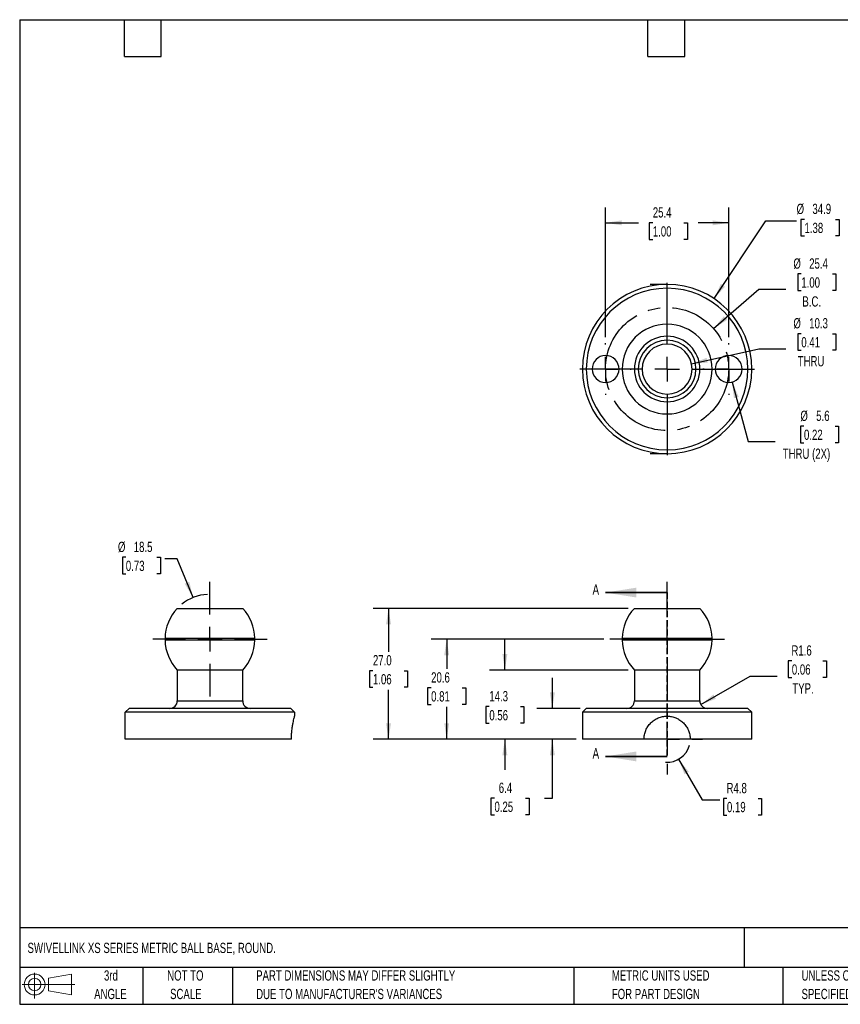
# Model space of a CAD drawing. Header units: millimetres. Extents: x 6 to 273, y 6 to 210.
# Tile 1 of 2: x 6 to 176, y 6 to 210. Entities that reach past the tile are written whole.
import ezdxf

# ---------------------------------------------------------------- set-up
doc = ezdxf.new("R2010")
doc.units = ezdxf.units.MM
doc.linetypes.add('CENTERX2', pattern=[20.32, 12.7, -2.54, 2.54, -2.54])
doc.linetypes.add('HIDDEN', pattern=[1.905, 1.27, -0.635])
doc.layers.add('CENTER', color=40, linetype='CENTERX2')
doc.layers.add('DIMENSIONS', color=140, linetype='Continuous', lineweight=25)
doc.layers.add('TEXT', color=140, linetype='Continuous', lineweight=25)
doc.styles.add('SLDTEXTSTYLE0', font='TXT', dxfattribs={"width": 0.7})
doc.dimstyles.new('SLDDIMSTYLE0', dxfattribs={"dimtxt": 2.158008, "dimasz": 3.302, "dimexe": 0, "dimexo": 0.0625, "dimgap": 0.539502, "dimtad": 0, "dimtih": 1, "dimtoh": 1, "dimrnd": 1e-09, "dimzin": 12, "dimdsep": 46, "dimtxsty": 'SLDTEXTSTYLE0', "dimsah": 1, "dimcen": 0.09, "dimadec": 0, "dimazin": 3, "dimtfac": 1, "dimtmove": 0, "dimatfit": 0, "dimfxl": 0, "dimfrac": 2, "dimtolj": 1, "dimtzin": 12, "dimarcsym": 0})
doc.dimstyles.new('SLDDIMSTYLE1', dxfattribs={"dimtxt": 2.158008, "dimasz": 3.302, "dimexe": 0, "dimexo": 0.0625, "dimgap": 0.539502, "dimtad": 0, "dimtih": 1, "dimtoh": 1, "dimrnd": 1e-09, "dimzin": 12, "dimdsep": 46, "dimtxsty": 'SLDTEXTSTYLE0', "dimsah": 1, "dimcen": 0.09, "dimadec": 0, "dimazin": 3, "dimtfac": 1, "dimtofl": 0, "dimtmove": 0, "dimatfit": 3, "dimfxl": 0, "dimfrac": 2, "dimtolj": 1, "dimtzin": 12, "dimarcsym": 0})
doc.dimstyles.new('SLDDIMSTYLE2', dxfattribs={"dimtxt": 2.158008, "dimasz": 3.302, "dimexe": 0, "dimexo": 0.0625, "dimgap": 0.539502, "dimtad": 0, "dimtih": 1, "dimtoh": 1, "dimrnd": 1e-09, "dimzin": 4, "dimdsep": 46, "dimtxsty": 'SLDTEXTSTYLE0', "dimsah": 1, "dimcen": 0.09, "dimadec": 0, "dimazin": 1, "dimtfac": 1, "dimtofl": 0, "dimtmove": 0, "dimatfit": 3, "dimfxl": 0, "dimfrac": 2, "dimtolj": 1, "dimtzin": 12, "dimarcsym": 0})
doc.dimstyles.new('SLDDIMSTYLE3', dxfattribs={"dimtxt": 2.158008, "dimasz": 3.302, "dimexe": 0, "dimexo": 0.0625, "dimgap": 0.539502, "dimtad": 0, "dimtih": 1, "dimtoh": 1, "dimrnd": 1e-09, "dimzin": 12, "dimdsep": 46, "dimtxsty": 'SLDTEXTSTYLE0', "dimsah": 1, "dimcen": 0, "dimadec": 0, "dimazin": 3, "dimtfac": 1, "dimtofl": 0, "dimtmove": 1, "dimatfit": 3, "dimfxl": 0, "dimfrac": 2, "dimtolj": 1, "dimtzin": 12, "dimarcsym": 0})
doc.dimstyles.new('SLDDIMSTYLE4', dxfattribs={"dimtxt": 2.158008, "dimasz": 3.302, "dimexe": 0, "dimexo": 0.0625, "dimgap": 0.539502, "dimtad": 0, "dimtih": 1, "dimtoh": 1, "dimrnd": 1e-09, "dimzin": 12, "dimdsep": 46, "dimtxsty": 'SLDTEXTSTYLE0', "dimsah": 1, "dimcen": 0, "dimadec": 0, "dimazin": 3, "dimtfac": 1, "dimtofl": 0, "dimtmove": 0, "dimatfit": 3, "dimfxl": 0, "dimfrac": 2, "dimtolj": 1, "dimtzin": 12, "dimarcsym": 0})
doc.dimstyles.new('SLDDIMSTYLE5', dxfattribs={"dimtxt": 2.158008, "dimasz": 3.302, "dimexe": 0, "dimexo": 0.0625, "dimgap": 0.539502, "dimtad": 0, "dimtih": 1, "dimtoh": 1, "dimrnd": 1e-09, "dimzin": 12, "dimdsep": 46, "dimtxsty": 'SLDTEXTSTYLE0', "dimsah": 1, "dimcen": 0, "dimadec": 0, "dimazin": 3, "dimtfac": 1, "dimtofl": 0, "dimtmove": 0, "dimatfit": 3, "dimfxl": 0, "dimfrac": 2, "dimtolj": 1, "dimtzin": 12, "dimarcsym": 0})
doc.dimstyles.new('SLDDIMSTYLE6', dxfattribs={"dimtxt": 2.158008, "dimasz": 3.302, "dimexe": 0, "dimexo": 0.0625, "dimgap": 0.539502, "dimtad": 0, "dimtih": 1, "dimtoh": 1, "dimrnd": 1e-09, "dimzin": 12, "dimdsep": 46, "dimtxsty": 'SLDTEXTSTYLE0', "dimsah": 1, "dimcen": 0, "dimadec": 0, "dimazin": 3, "dimtfac": 1, "dimtofl": 0, "dimtmove": 0, "dimatfit": 3, "dimfxl": 0, "dimfrac": 2, "dimtolj": 1, "dimtzin": 12, "dimarcsym": 0})

# ---------------------------------------------------------------- blocks, each defined once
blk = doc.blocks.new('Block11')
at = {"color": 7, "linetype": 'Continuous', "lineweight": 18}
for p, q in [((2.59, 5.31), (2.59, 0)), ((5.48, 4.17), (10.18, 5.03)), ((5.48, 1.6), (5.48, 4.17)), ((10.18, 5.03), (10.18, 0.73)), ((0, 2.88), (10.87, 2.88)), ((5.48, 1.6), (10.18, 0.73))]:
    blk.add_line(p, q, dxfattribs=at)
for radius in [2.15, 1.29]:
    blk.add_circle((2.59, 2.88), radius, dxfattribs=at)
blk = doc.blocks.new('Block12')
at = {"color": 7, "linetype": 'Continuous'}
blk.add_blockref('Block11', (0, 0), dxfattribs=at)
blk = doc.blocks.new('_D')
at = {"layer": 'DIMENSIONS'}
for p, q in [((116.21, 67.41), (116.21, 73.76)), ((121.94, 67.41), (113.04, 67.41)), ((121.15, 61.06), (113.04, 61.06)), ((116.21, 48.88), (116.21, 61.06)), ((104.27, 48.88), (103.54, 48.88)), ((103.54, 48.88), (103.54, 45.45)), ((110.68, 48.88), (111.4, 48.88)), ((111.4, 48.88), (111.4, 45.45)), ((114.57, 48.88), (116.21, 48.88)), ((103.54, 45.45), (104.27, 45.45)), ((111.4, 45.45), (110.68, 45.45))]:
    blk.add_line(p, q, dxfattribs=at)
for points in [[(116.21, 67.41), (116.72, 70.71), (115.71, 70.71)], [(116.21, 61.06), (115.71, 57.76), (116.72, 57.76)]]:
    blk.add_solid(points, dxfattribs=at)
at = {"layer": 'DIMENSIONS', "char_height": 2.117, "attachment_point": 1, "style": 'SLDTEXTSTYLE0'}
for s, insert in [('6.4', (105.16, 52.09)), ('0.25', (104.27, 48.18))]:
    blk.add_mtext(s, dxfattribs=dict(at, insert=insert))
blk = doc.blocks.new('_D_1')
at = {"layer": 'DIMENSIONS'}
for p, q in [((106.42, 75.33), (106.42, 81.68)), ((131.87, 75.33), (103.24, 75.33)), ((103.21, 67.78), (102.49, 67.78)), ((102.49, 67.78), (102.49, 64.35)), ((109.62, 67.78), (110.35, 67.78)), ((110.35, 67.78), (110.35, 64.35)), ((102.49, 64.35), (103.21, 64.35)), ((110.35, 64.35), (109.62, 64.35)), ((121.15, 61.06), (103.24, 61.06)), ((106.42, 61.06), (106.42, 54.71))]:
    blk.add_line(p, q, dxfattribs=at)
for points in [[(106.42, 75.33), (106.93, 78.64), (105.91, 78.64)], [(106.42, 61.06), (105.91, 57.76), (106.93, 57.76)]]:
    blk.add_solid(points, dxfattribs=at)
at = {"layer": 'DIMENSIONS', "char_height": 2.117, "attachment_point": 1, "style": 'SLDTEXTSTYLE0'}
for s, insert in [('14.3', (103.21, 70.99)), ('0.56', (103.21, 67.07))]:
    blk.add_mtext(s, dxfattribs=dict(at, insert=insert))
blk = doc.blocks.new('_D_2')
at = {"layer": 'DIMENSIONS'}
for p, q in [((126.8, 81.7), (91.24, 81.7)), ((94.42, 81.7), (94.42, 75.57)), ((91.21, 71.66), (90.49, 71.66)), ((90.49, 71.66), (90.49, 68.23)), ((97.62, 71.66), (98.35, 71.66)), ((98.35, 71.66), (98.35, 68.23)), ((90.49, 68.23), (91.21, 68.23)), ((94.42, 61.06), (94.42, 67.75)), ((98.35, 68.23), (97.62, 68.23)), ((121.15, 61.06), (91.24, 61.06))]:
    blk.add_line(p, q, dxfattribs=at)
for points in [[(94.42, 81.7), (93.91, 78.39), (94.93, 78.39)], [(94.42, 61.06), (94.93, 64.36), (93.91, 64.36)]]:
    blk.add_solid(points, dxfattribs=at)
at = {"layer": 'DIMENSIONS', "char_height": 2.117, "attachment_point": 1, "style": 'SLDTEXTSTYLE0'}
for s, insert in [('20.6', (91.21, 74.87)), ('0.81', (91.21, 70.96))]:
    blk.add_mtext(s, dxfattribs=dict(at, insert=insert))
blk = doc.blocks.new('_D_3')
at = {"layer": 'DIMENSIONS'}
for p, q in [((131.86, 88.05), (79.24, 88.05)), ((82.42, 88.05), (82.42, 79.11)), ((79.21, 75.2), (78.49, 75.2)), ((78.49, 75.2), (78.49, 71.77)), ((85.62, 75.2), (86.35, 75.2)), ((86.35, 75.2), (86.35, 71.77)), ((78.49, 71.77), (79.21, 71.77)), ((82.42, 61.06), (82.42, 71.28)), ((86.35, 71.77), (85.62, 71.77)), ((121.15, 61.06), (79.24, 61.06))]:
    blk.add_line(p, q, dxfattribs=at)
for points in [[(82.42, 88.05), (81.91, 84.74), (82.93, 84.74)], [(82.42, 61.06), (82.93, 64.36), (81.91, 64.36)]]:
    blk.add_solid(points, dxfattribs=at)
at = {"layer": 'DIMENSIONS', "char_height": 2.117, "attachment_point": 1, "style": 'SLDTEXTSTYLE0'}
for s, insert in [('27.0', (79.21, 78.41)), ('1.06', (79.21, 74.49))]:
    blk.add_mtext(s, dxfattribs=dict(at, insert=insert))
blk = doc.blocks.new('_D_4')
at = {"layer": 'DIMENSIONS'}
for p, q in [((165.61, 77.21), (164.88, 77.21)), ((164.88, 77.21), (164.88, 73.78)), ((172.02, 77.21), (172.75, 77.21)), ((172.75, 77.21), (172.75, 73.78)), ((146.84, 68.2), (157.02, 74.08)), ((157.02, 74.08), (162.57, 74.08)), ((164.88, 73.78), (165.61, 73.78)), ((172.75, 73.78), (172.02, 73.78))]:
    blk.add_line(p, q, dxfattribs=at)
blk.add_solid([(146.84, 68.2), (149.95, 69.41), (149.44, 70.29)], dxfattribs=at)
at = {"layer": 'DIMENSIONS', "char_height": 2.117, "attachment_point": 1, "style": 'SLDTEXTSTYLE0'}
for s, insert in [('R1.6', (165.52, 80.43)), ('0.06', (165.61, 76.51)), ('TYP.', (165.71, 72.6))]:
    blk.add_mtext(s, dxfattribs=dict(at, insert=insert))
blk = doc.blocks.new('_D_5')
at = {"layer": 'DIMENSIONS'}
for p, q in [((142.26, 56.93), (147.12, 48.52)), ((152.22, 48.82), (151.5, 48.82)), ((151.5, 48.82), (151.5, 45.39)), ((158.64, 48.82), (159.36, 48.82)), ((159.36, 48.82), (159.36, 45.39)), ((147.12, 48.52), (150.77, 48.52)), ((151.5, 45.39), (152.22, 45.39)), ((159.36, 45.39), (158.64, 45.39))]:
    blk.add_line(p, q, dxfattribs=at)
blk.add_arc((139.88, 61.06), 4.76, 266.3099, 345.0686, dxfattribs=at)
blk.add_solid([(142.26, 56.93), (143.47, 53.82), (144.35, 54.33)], dxfattribs=at)
at = {"layer": 'DIMENSIONS', "char_height": 2.117, "attachment_point": 1, "style": 'SLDTEXTSTYLE0'}
for s, insert in [('R4.8', (152.14, 52.03)), ('0.19', (152.22, 48.12))]:
    blk.add_mtext(s, dxfattribs=dict(at, insert=insert))
blk = doc.blocks.new('SW_CENTERMARKSYMBOL_0')
at = {"layer": 'CENTER', "color": 0}
for p, q in [((0, 5.08), (0, 11.811)), ((0, 0), (0, 2.54)), ((-5.08, 0), (-11.811, 0)), ((0, 0), (-2.54, 0)), ((0, 0), (0, -2.54)), ((0, 0), (2.54, 0)), ((5.08, 0), (11.811, 0)), ((0, -5.08), (0, -11.811))]:
    blk.add_line(p, q, dxfattribs=at)
blk = doc.blocks.new('SW_CENTERMARKSYMBOL_1')
at = {"layer": 'CENTER', "color": 0}
for p, q in [((0, 5.08), (0, 7.3025)), ((0, 0), (0, 2.54)), ((-5.08, 0), (-7.3025, 0)), ((0, 0), (-2.54, 0)), ((0, 0), (0, -2.54)), ((0, 0), (2.54, 0)), ((5.08, 0), (7.3025, 0)), ((0, -5.08), (0, -7.3025))]:
    blk.add_line(p, q, dxfattribs=at)
blk = doc.blocks.new('_D_6')
at = {"layer": 'DIMENSIONS'}
for p, q in [((167.56, 157.07), (166.83, 157.07)), ((166.83, 157.07), (166.83, 153.65)), ((173.97, 157.07), (174.7, 157.07)), ((174.7, 157.07), (174.7, 153.65)), ((149.45, 145.8), (158.78, 153.94)), ((158.78, 153.94), (164.34, 153.94)), ((166.83, 153.65), (167.56, 153.65)), ((174.7, 153.65), (173.97, 153.65))]:
    blk.add_line(p, q, dxfattribs=at)
blk.add_solid([(149.45, 145.8), (152.27, 147.59), (151.6, 148.35)], dxfattribs=at)
at = {"layer": 'DIMENSIONS', "char_height": 2.117, "attachment_point": 1, "style": 'SLDTEXTSTYLE0'}
for s, insert in [('%%c', (165.93, 160.29)), ('25.4', (169.19, 160.29)), ('1.00', (167.56, 156.37)), ('B.C.', (167.78, 152.46))]:
    blk.add_mtext(s, dxfattribs=dict(at, insert=insert))
blk = doc.blocks.new('_D_7')
at = {"layer": 'DIMENSIONS'}
for p, q in [((149.56, 151.99), (160.24, 168.04)), ((160.24, 168.04), (166.59, 168.04)), ((168.22, 168.34), (167.49, 168.34)), ((167.49, 168.34), (167.49, 164.91)), ((174.63, 168.34), (175.36, 168.34)), ((175.36, 168.34), (175.36, 164.91)), ((167.49, 164.91), (168.22, 164.91)), ((175.36, 164.91), (174.63, 164.91))]:
    blk.add_line(p, q, dxfattribs=at)
blk.add_solid([(149.56, 151.99), (151.81, 154.45), (150.96, 155.02)], dxfattribs=at)
at = {"layer": 'DIMENSIONS', "char_height": 2.117, "attachment_point": 1, "style": 'SLDTEXTSTYLE0'}
for s, insert in [('%%c', (166.59, 171.56)), ('34.9', (169.85, 171.56)), ('1.38', (168.22, 167.64))]:
    blk.add_mtext(s, dxfattribs=dict(at, insert=insert))
blk = doc.blocks.new('_D_8')
at = {"layer": 'DIMENSIONS'}
for p, q in [((167.56, 144.75), (166.83, 144.75)), ((166.83, 144.75), (166.83, 141.32)), ((173.97, 144.75), (174.7, 144.75)), ((174.7, 144.75), (174.7, 141.32)), ((144.92, 138.56), (158.78, 141.61)), ((158.78, 141.61), (164.34, 141.61)), ((166.83, 141.32), (167.56, 141.32)), ((174.7, 141.32), (173.97, 141.32))]:
    blk.add_line(p, q, dxfattribs=at)
blk.add_solid([(144.92, 138.56), (148.25, 138.77), (148.03, 139.76)], dxfattribs=at)
at = {"layer": 'DIMENSIONS', "char_height": 2.117, "attachment_point": 1, "style": 'SLDTEXTSTYLE0'}
for s, insert in [('%%c', (165.93, 147.96)), ('10.3', (169.19, 147.96)), ('0.41', (167.56, 144.04)), ('THRU', (166.82, 140.13))]:
    blk.add_mtext(s, dxfattribs=dict(at, insert=insert))
blk = doc.blocks.new('_D_9')
at = {"layer": 'DIMENSIONS'}
for p, q in [((153.3, 134.77), (156.58, 122.52)), ((168.11, 125.65), (167.38, 125.65)), ((167.38, 125.65), (167.38, 122.22)), ((174.52, 125.65), (175.24, 125.65)), ((175.24, 125.65), (175.24, 122.22)), ((156.58, 122.52), (162.14, 122.52)), ((167.38, 122.22), (168.11, 122.22)), ((175.24, 122.22), (174.52, 122.22))]:
    blk.add_line(p, q, dxfattribs=at)
blk.add_solid([(153.3, 134.77), (153.66, 131.44), (154.65, 131.71)], dxfattribs=at)
at = {"layer": 'DIMENSIONS', "char_height": 2.117, "attachment_point": 1, "style": 'SLDTEXTSTYLE0'}
for s, insert in [('%%c', (167.37, 128.86)), ('5.6', (170.63, 128.86)), ('0.22', (168.11, 124.95)), ('THRU (2X)', (163.73, 121.04))]:
    blk.add_mtext(s, dxfattribs=dict(at, insert=insert))
blk = doc.blocks.new('_D_10')
at = {"layer": 'DIMENSIONS'}
for p, q in [((127.18, 144.04), (127.18, 170.8)), ((152.58, 144.04), (152.58, 170.8)), ((127.18, 167.63), (134, 167.63)), ((136.93, 167.63), (136.2, 167.63)), ((136.2, 167.63), (136.2, 164.2)), ((143.34, 167.63), (144.07, 167.63)), ((144.07, 167.63), (144.07, 164.2)), ((152.58, 167.63), (146.27, 167.63)), ((136.2, 164.2), (136.93, 164.2)), ((144.07, 164.2), (143.34, 164.2))]:
    blk.add_line(p, q, dxfattribs=at)
for points in [[(127.18, 167.63), (130.48, 167.12), (130.48, 168.13)], [(152.58, 167.63), (149.28, 168.13), (149.28, 167.12)]]:
    blk.add_solid(points, dxfattribs=at)
at = {"layer": 'DIMENSIONS', "char_height": 2.117, "attachment_point": 1, "style": 'SLDTEXTSTYLE0'}
for s, insert in [('25.4', (136.93, 170.84)), ('1.00', (136.93, 166.92))]:
    blk.add_mtext(s, dxfattribs=dict(at, insert=insert))
blk = doc.blocks.new('SW_CENTERMARKSYMBOL_2')
at = {"layer": 'CENTER', "color": 0}
for p, q in [((0, 5.08), (0, 20.0025)), ((0, 0), (0, 2.54)), ((-5.08, 0), (-20.0025, 0)), ((0, 0), (-2.54, 0)), ((0, 0), (0, -2.54)), ((0, 0), (2.54, 0)), ((5.08, 0), (20.0025, 0)), ((0, -5.08), (0, -20.0025))]:
    blk.add_line(p, q, dxfattribs=at)
blk = doc.blocks.new('SW_CENTERMARKSYMBOL_3')
at = {"layer": 'CENTER', "color": 0}
for p, q in [((0, 5.08), (0, 5.318125)), ((0, 0), (0, 2.54)), ((-5.08, 0), (-5.318125, 0)), ((0, 0), (-2.54, 0)), ((0, 0), (0, -2.54)), ((0, 0), (2.54, 0)), ((5.08, 0), (5.318125, 0)), ((0, -5.08), (0, -5.318125))]:
    blk.add_line(p, q, dxfattribs=at)
blk = doc.blocks.new('SW_CENTERMARKSYMBOL_4')
at = {"layer": 'CENTER', "color": 0}
for p, q in [((0, 5.08), (0, 5.318125)), ((0, 0), (0, 2.54)), ((-5.08, 0), (-5.318125, 0)), ((0, 0), (-2.54, 0)), ((0, 0), (0, -2.54)), ((0, 0), (2.54, 0)), ((5.08, 0), (5.318125, 0)), ((0, -5.08), (0, -5.318125))]:
    blk.add_line(p, q, dxfattribs=at)
blk = doc.blocks.new('_D_11')
at = {"layer": 'DIMENSIONS'}
for p, q in [((28.24, 98.6), (27.52, 98.6)), ((27.52, 98.6), (27.52, 95.17)), ((34.66, 98.6), (35.38, 98.6)), ((35.38, 98.6), (35.38, 95.17)), ((38.85, 98.3), (36.29, 98.3)), ((42.11, 90.29), (38.85, 98.3)), ((27.52, 95.17), (28.24, 95.17)), ((35.38, 95.17), (34.66, 95.17))]:
    blk.add_line(p, q, dxfattribs=at)
blk.add_arc((45.6, 81.7), 9.27, 93.2095, 128.9696, dxfattribs=at)
blk.add_solid([(42.11, 90.29), (41.33, 93.54), (40.39, 93.15)], dxfattribs=at)
at = {"layer": 'DIMENSIONS', "char_height": 2.117, "attachment_point": 1, "style": 'SLDTEXTSTYLE0'}
for s, insert in [('%%c', (26.61, 101.81)), ('18.5', (29.87, 101.81)), ('0.73', (28.24, 97.9))]:
    blk.add_mtext(s, dxfattribs=dict(at, insert=insert))
blk = doc.blocks.new('SW_CENTERMARKSYMBOL_5')
at = {"layer": 'CENTER', "color": 0}
for p, q in [((0, 5.08), (0, 11.81)), ((0, 0), (0, 2.54)), ((-5.08, 0), (-11.81, 0)), ((0, 0), (-2.54, 0)), ((0, 0), (0, -2.54)), ((0, 0), (2.54, 0)), ((5.08, 0), (11.81, 0)), ((0, -5.08), (0, -11.81))]:
    blk.add_line(p, q, dxfattribs=at)

msp = doc.modelspace()

# ---------------------------------------------------------------- linework, layer by layer
at = {"color": 7, "linetype": 'Continuous', "lineweight": 35}
for p, q in [((139.881, 91.319), (127.181, 91.319)), ((139.881, 57.505), (127.181, 57.505))]:
    msp.add_line(p, q, dxfattribs=at)
at = {"color": 7, "linetype": 'HIDDEN', "lineweight": 35}
msp.add_line((139.881, 91.319), (139.881, 57.505), dxfattribs=at)
for p, q in [((38.841, 88.047), (52.351, 88.047)), ((133.126, 88.047), (139.881, 88.047)), ((139.881, 88.047), (146.636, 88.047)), ((36.327, 81.879), (54.865, 81.879)), ((54.865, 81.498), (36.327, 81.498)), ((130.612, 81.879), (139.881, 81.879)), ((139.881, 81.498), (130.612, 81.498)), ((139.881, 81.689), (130.8, 81.689)), ((139.881, 81.879), (149.15, 81.879)), ((148.961, 81.689), (139.881, 81.689)), ((149.15, 81.498), (139.881, 81.498)), ((52.34, 75.335), (38.852, 75.335)), ((38.852, 75.335), (38.852, 68.997)), ((52.34, 68.997), (52.34, 75.335)), ((133.137, 75.335), (133.137, 68.997)), ((139.881, 75.335), (133.137, 75.335)), ((146.624, 75.335), (139.881, 75.335)), ((146.624, 68.997), (146.624, 75.335)), ((28.133, 66.616), (28.927, 67.409)), ((62.265, 67.409), (28.927, 67.409)), ((38.852, 68.997), (52.34, 68.997)), ((62.265, 67.409), (63.058, 66.616)), ((123.212, 67.409), (122.418, 66.616)), ((139.881, 67.409), (123.212, 67.409)), ((133.137, 68.997), (139.881, 68.997)), ((139.881, 68.997), (146.624, 68.997)), ((156.549, 67.409), (139.881, 67.409)), ((157.343, 66.616), (156.549, 67.409)), ((63.058, 66.616), (28.133, 66.616)), ((28.133, 61.059), (28.133, 66.616)), ((63.058, 66.616), (63.058, 65.822)), ((122.418, 66.616), (122.418, 61.059)), ((139.881, 66.616), (122.418, 66.616)), ((157.343, 66.616), (139.881, 66.616)), ((157.343, 61.059), (157.343, 66.616)), ((62.396, 61.059), (28.133, 61.059)), ((135.118, 61.059), (122.418, 61.059)), ((144.643, 61.059), (135.112, 61.059)), ((157.343, 61.059), (144.643, 61.059))]:
    msp.add_line(p, q)
for centre, radius, start, end in [((139.881, 137.449), 17.463, 90, 270), ((139.881, 137.449), 17.463, 270, 90), ((139.881, 137.449), 16.669, 90, 270), ((139.881, 137.449), 16.669, 270, 90), ((139.881, 137.449), 9.269, 90, 270), ((139.881, 137.449), 9.269, 270, 90), ((139.881, 137.449), 6.755, 90, 270), ((139.881, 137.449), 5.953, 0, 180), ((139.881, 137.449), 5.159, 0, 180), ((139.881, 137.449), 6.755, 270, 90), ((127.181, 137.449), 2.778, 0, 180), ((152.581, 137.449), 2.778, 0, 180), ((127.181, 137.449), 2.778, 180, 0), ((139.881, 137.449), 5.953, 180, 0), ((139.881, 137.449), 5.159, 180, 0), ((152.581, 137.449), 2.778, 180, 0), ((45.596, 81.697), 9.271, 136.76978, 178.87324), ((45.596, 81.697), 9.271, 1.12676, 43.23022), ((139.881, 81.697), 9.271, 136.76978, 178.87324), ((139.881, 81.697), 9.271, 1.12676, 43.23022), ((36.325, 81.689), 0.19, 0, 89.46257), ((36.325, 81.689), 0.19, 270.63857, 0), ((45.596, 81.697), 9.271, 181.2279, 223.33136), ((45.596, 81.697), 9.271, 316.66864, 358.7721), ((54.867, 81.689), 0.19, 90.53743, 180), ((54.867, 81.689), 0.19, 180, 269.36143), ((130.61, 81.689), 0.19, 0, 89.46257), ((130.61, 81.689), 0.19, 270.63857, 0), ((139.881, 81.697), 9.271, 181.2279, 223.33136), ((139.881, 81.697), 9.271, 316.66864, 358.7721), ((149.152, 81.689), 0.19, 90.53743, 180), ((149.152, 81.689), 0.19, 180, 269.36143), ((37.265, 68.997), 1.588, 270, 0), ((53.927, 68.997), 1.588, 180, 270), ((131.55, 68.997), 1.588, 270, 0), ((148.212, 68.997), 1.588, 180, 270)]:
    msp.add_arc(centre, radius, start, end)
for points in [[(62.396, 61.059), (62.396, 61.375), (62.405, 61.686), (62.439, 62.296), (62.464, 62.599), (62.527, 63.175), (62.563, 63.448), (62.644, 63.964), (62.687, 64.207), (62.773, 64.644), (62.816, 64.841), (62.896, 65.189), (62.932, 65.336), (62.992, 65.575), (63.017, 65.667), (63.05, 65.791), (63.058, 65.822), (63.058, 65.822)], [(135.118, 61.059), (135.118, 61.375), (135.149, 61.686), (135.271, 62.296), (135.363, 62.599), (135.603, 63.175), (135.749, 63.448), (136.094, 63.964), (136.294, 64.207), (136.73, 64.644), (136.969, 64.841), (137.489, 65.189), (137.763, 65.336), (138.335, 65.575), (138.636, 65.667), (139.253, 65.791), (139.565, 65.822), (139.881, 65.822)], [(139.881, 65.822), (140.197, 65.822), (140.507, 65.791), (141.118, 65.669), (141.421, 65.577), (141.997, 65.337), (142.27, 65.191), (142.786, 64.846), (143.029, 64.646), (143.466, 64.209), (143.663, 63.971), (144.011, 63.451), (144.158, 63.177), (144.396, 62.605), (144.489, 62.304), (144.612, 61.688), (144.643, 61.375), (144.643, 61.059)]]:
    msp.add_open_spline(points, degree=3, knots=[0, 0, 0, 0, 0.125, 0.125, 0.25, 0.25, 0.375, 0.375, 0.5, 0.5, 0.625, 0.625, 0.75, 0.75, 0.875, 0.875, 1, 1, 1, 1])
at = {"color": 7, "linetype": 'Continuous', "lineweight": 35}
for points in [[(127.181, 91.319), (133.531, 90.303), (133.531, 92.335)], [(127.181, 57.505), (133.531, 56.489), (133.531, 58.521)]]:
    msp.add_solid(points, dxfattribs=at)
at = {"layer": 'CENTER'}
msp.add_circle((139.881, 137.449), 12.7, dxfattribs=at)
at = {"layer": 'DIMENSIONS'}
for p, q in [((139.881, 154.911), (136.407, 154.911)), ((139.881, 119.986), (136.407, 119.986))]:
    msp.add_line(p, q, dxfattribs=at)
at = {"layer": 'TEXT'}
for p, q in [((6.35, 209.55), (273.05, 209.55)), ((6.35, 209.55), (6.35, 6.35)), ((27.94, 201.93), (27.94, 209.55)), ((35.56, 201.93), (35.56, 209.55)), ((135.89, 201.93), (135.89, 209.55)), ((143.51, 201.93), (143.51, 209.55)), ((27.94, 201.93), (35.56, 201.93)), ((135.89, 201.93), (143.51, 201.93)), ((273.05, 22.126), (6.35, 22.126)), ((155.759, 22.126), (155.759, 13.97)), ((273.05, 13.97), (6.35, 13.97)), ((31.75, 13.97), (31.75, 6.35)), ((50.212, 13.97), (50.212, 6.35)), ((120.646, 13.97), (120.646, 6.35)), ((163.78, 13.97), (163.78, 6.35)), ((6.35, 6.35), (273.05, 6.35))]:
    msp.add_line(p, q, dxfattribs=at)

# ---------------------------------------------------------------- block references
at = {"layer": 'CENTER'}
for name, p in [('SW_CENTERMARKSYMBOL_2', (139.881, 137.449)), ('SW_CENTERMARKSYMBOL_3', (127.181, 137.449)), ('SW_CENTERMARKSYMBOL_4', (152.581, 137.449)), ('SW_CENTERMARKSYMBOL_5', (45.596, 81.697)), ('SW_CENTERMARKSYMBOL_0', (139.881, 81.697)), ('SW_CENTERMARKSYMBOL_1', (139.881, 61.059))]:
    msp.add_blockref(name, p, dxfattribs=at)
at = {"layer": 'TEXT'}
msp.add_blockref('Block12', (6.838, 7.554), dxfattribs=at)

# ---------------------------------------------------------------- texts
at = {"color": 7, "linetype": 'Continuous', "char_height": 2.158, "attachment_point": 1, "style": 'SLDTEXTSTYLE0'}
for insert in [(124.503, 93.033), (124.503, 59.219)]:
    msp.add_mtext('A', dxfattribs=dict(at, insert=insert))
at = {"layer": 'TEXT', "style": 'SLDTEXTSTYLE0'}
for s, insert, char_height, attachment_point in [('SWIVELLINK XS SERIES METRIC BALL BASE, ROUND.', (7.966, 19.047), 2.11667, 1), ('3rd', (25.162, 13.364), 2.1167, 2), ('NOT TO', (40.516, 13.364), 2.1167, 2), ('PART DIMENSIONS MAY DIFFER SLIGHTLY', (55.119, 13.364), 2.11667, 1), ('METRIC UNITS USED', (128.478, 13.364), 2.11667, 1), ('UNLESS OTHERWISE', (167.608, 13.364), 2.11667, 1), ('ANGLE', (25.065, 9.542), 2.1167, 2), ('SCALE', (40.612, 9.542), 2.1167, 2), ("DUE TO MANUFACTURER'S VARIANCES", (55.119, 9.542), 2.11667, 1), ('FOR PART DESIGN', (128.478, 9.542), 2.11667, 1), ('SPECIFIED UNITS ARE:', (167.608, 9.542), 2.11667, 1)]:
    msp.add_mtext(s, dxfattribs=dict(at, insert=insert, char_height=char_height, attachment_point=attachment_point))

# ---------------------------------------------------------------- dimensions: what is measured, and where the dimension line sits
at = {"layer": 'DIMENSIONS'}
dim = msp.add_linear_dim(base=(127.181, 167.625), p1=(152.581, 142.767), p2=(127.181, 142.767), dimstyle='SLDDIMSTYLE1', dxfattribs=at)
dim.commit()
dim.dimension.update_dxf_attribs({"geometry": '_D_10', "text_midpoint": (140.135, 167.625), "dimtype": 160})
for p1, p2, picture, middle in [((130.206, 122.911), (149.555, 151.986), '_D_7', (171.425, 168.041)), ((49.086, 73.108), (42.106, 90.286), '_D_11', (31.45, 98.299))]:
    dim = msp.add_diameter_dim_2p(p1=p1, p2=p2, dimstyle='SLDDIMSTYLE6', dxfattribs=at)
    dim.commit()
    dim.dimension.update_dxf_attribs({"geometry": picture, "text_midpoint": middle, "dimtype": 163})
for p1, p2, text, dimstyle, picture, middle in [((130.311, 129.1), (149.451, 145.798), '<>\\PB.C.', 'SLDDIMSTYLE5', '_D_6', (170.764, 155.056)), ((134.842, 136.339), (144.919, 138.558), '<>\\PTHRU', 'SLDDIMSTYLE6', '_D_8', (170.764, 142.727)), ((151.862, 140.132), (153.3, 134.765), '<>\\PTHRU (2X)', 'SLDDIMSTYLE6', '_D_9', (171.312, 123.632))]:
    dim = msp.add_diameter_dim_2p(p1=p1, p2=p2, text=text, dimstyle=dimstyle, dxfattribs=at)
    dim.commit()
    dim.dimension.update_dxf_attribs({"geometry": picture, "text_midpoint": middle, "dimtype": 163})
for base, p2, dimstyle, picture, middle in [((82.418, 88.047), (133.126, 88.047), 'SLDDIMSTYLE2', '_D_3', (82.418, 75.195)), ((94.418, 81.697), (128.07, 81.697), 'SLDDIMSTYLE1', '_D_2', (94.418, 71.662)), ((106.418, 75.335), (133.137, 75.335), 'SLDDIMSTYLE0', '_D_1', (106.418, 67.775)), ((116.215, 67.409), (123.212, 67.409), 'SLDDIMSTYLE0', '_D', (116.215, 48.876))]:
    dim = msp.add_linear_dim(base=base, p1=(122.418, 61.059), p2=p2, angle=90, dimstyle=dimstyle, dxfattribs=at)
    dim.commit()
    dim.dimension.update_dxf_attribs({"geometry": picture, "text_midpoint": middle, "dimtype": 160})
dim = msp.add_radius_dim(center=(148.212, 68.997), mpoint=(146.837, 68.203), text='<>\\PTYP.', dimstyle='SLDDIMSTYLE3', dxfattribs=at)
dim.commit()
dim.dimension.update_dxf_attribs({"geometry": '_D_4', "text_midpoint": (168.815, 75.195), "dimtype": 164})
dim = msp.add_radius_dim(center=(139.881, 61.059), mpoint=(142.262, 56.935), dimstyle='SLDDIMSTYLE4', dxfattribs=at)
dim.commit()
dim.dimension.update_dxf_attribs({"geometry": '_D_5', "text_midpoint": (155.429, 48.516), "dimtype": 164})

doc.saveas('drawing.dxf')
